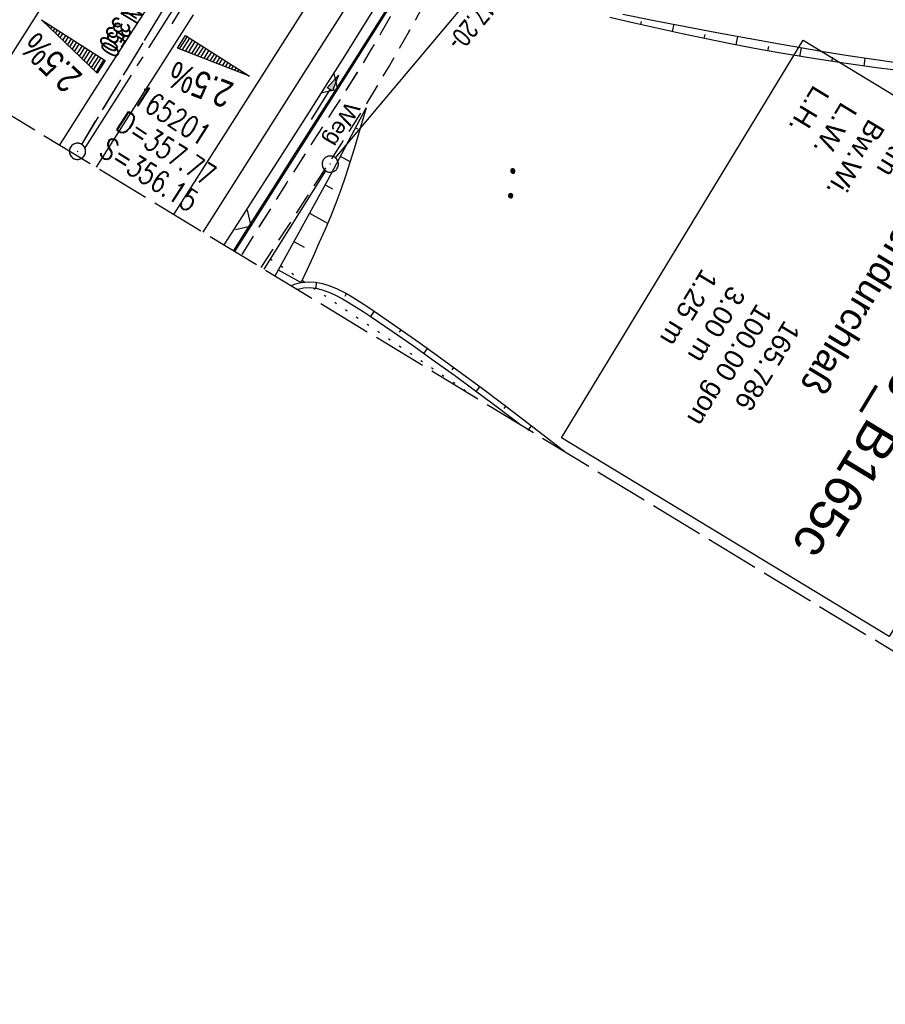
# Model space of a CAD drawing. Extents: x 509601 to 510326, y 459976 to 460916.
# Tile 6 of 39: x 509712 to 509792, y 459976 to 460068. Entities that reach past the tile are written whole.
import ezdxf

# ---------------------------------------------------------------- set-up
doc = ezdxf.new("R2010")
doc.units = 0
doc.header["$LTSCALE"] = 10
doc.header["$MEASUREMENT"] = 0
for name, pattern in [('ACHSE', [5.5, 4, -0.5, 0.5, -0.5]), ('AUSGEZOGEN', [0]), ('LT00', [0]), ('LT11', [0.3, 0.2, -0.1]), ('LT12', [0.4, 0.3, -0.1]), ('LT14', [0.6, 0.5, -0.1]), ('PUNKTX2_STR', [0.6, 0.1, -0.5]), ('STRICHLINIE2', [0.375, 0.25, -0.125])]:
    doc.linetypes.add(name, pattern=pattern)
doc.layers.get('0').update_dxf_attribs({"linetype": 'LT00'})
for name, color, linetype in [('--EK_FBR', 1, 'LT00'), ('--EK_Halt-Pfeil', 4, 'LT00'), ('--EK_Haltung', 7, 'STRICHLINIE2'), ('--EK_Haltung-Text', 140, 'LT00'), ('--EK_Schacht-Text', 5, 'LT00'), ('--EL_DFK_AB_L', 21, 'LT00'), ('--EL_DFK_AB_P', 7, 'LT00'), ('--EL_Haltung', 182, 'STRICHLINIE2'), ('--EL_Haltung-Text', 182, 'LT00'), ('--WASSER_GRENZE', 180, 'PUNKTX2_STR'), ('-AX-093', 35, 'ACHSE'), ('-QUE-20O', 11, 'LT00'), ('-QUE-20W', 11, 'LT00'), ('ABSTAND', 8, 'LT00'), ('BW_TEXT_B', 20, 'AUSGEZOGEN'), ('DFK_AB_L', 21, 'LT00'), ('DFK_AB_P', 7, 'LT00'), ('DFK_NUTZUNG', 250, 'LT00'), ('DL', 182, 'LT12'), ('FELDWEG_TEXT', 250, 'Continuous'), ('PFEIL', 140, 'AUSGEZOGEN'), ('V109_AFBR_BAB', 250, 'LT00'), ('V109_BOESCH', 250, 'LT00'), ('V109_BOSCHUNG', 250, 'LT00'), ('V109_FELDWEG', 250, 'LT11'), ('V109_GRABEN', 250, 'LT00'), ('V109_KA_PRUF', 182, 'LT00'), ('V109_LD_MARK', 250, 'LT00'), ('V109_ZAUN', 40, 'LT00'), ('V110_AFBR_BAB', 250, 'LT00'), ('V110_BOESCH', 250, 'LT00'), ('V110_BOSCHUNG', 250, 'LT00'), ('V110_FELDWEG', 250, 'LT11'), ('V110_GRABEN', 250, 'LT00'), ('V110_KA_PRUF', 182, 'LT00'), ('V110_LD_MARK', 250, 'LT00'), ('V110_ZAUN', 40, 'LT00')]:
    doc.layers.add(name, color=color, linetype=linetype)
doc.layers.add('-BLATT_109-RAND', color=7, linetype='LT14', plot=False)
doc.styles.add('Beschrift', font='ARIAL.TTF')
doc.styles.add('Haltungsbeschriftung', font='ARIAL.TTF', dxfattribs={"width": 0.75})
doc.styles.add('schachtbeschriftung', font='romans.shx', dxfattribs={"width": 0.75, "height": 2})
doc.styles.get("Standard").update_dxf_attribs({"font": 'ARIAL.TTF'})

# ---------------------------------------------------------------- blocks, each defined once
blk = doc.blocks.new('SYMB0003')
at = {"color": 0, "linetype": 'ByBlock'}
for p, q in [((-0.015712, 0), (0.010166, 0.012015)), ((0, -0.021257), (-0.015712, 0)), ((0.010166, 0.012015), (0, -0.021257))]:
    blk.add_line(p, q, dxfattribs=at)
for points in [[(-0.031395, 0.499013), (-0.093691, 0.491144), (-0.154509, 0.475528), (-0.21289, 0.452414), (-0.267913, 0.422164), (-0.318712, 0.385257), (-0.364484, 0.342274), (-0.404509, 0.293893), (-0.438154, 0.240877), (-0.464888, 0.184062), (-0.484292, 0.124345), (-0.496058, 0.062667), (-0.5, 0)], [(-0.5, 0), (-0.496058, -0.062667), (-0.484292, -0.124345), (-0.464888, -0.184062), (-0.438154, -0.240877), (-0.404509, -0.293893), (-0.364485, -0.342274), (-0.318712, -0.385257), (-0.267914, -0.422164), (-0.21289, -0.452414), (-0.154509, -0.475529), (-0.093691, -0.491144), (-0.031395, -0.499014), (0.031395, -0.499014)], [(0.5, 0), (0.496057, 0.062667), (0.484292, 0.124345), (0.464888, 0.184062), (0.438153, 0.240877), (0.404509, 0.293893), (0.364484, 0.342274), (0.318712, 0.385257), (0.267913, 0.422164), (0.21289, 0.452414), (0.154509, 0.475528), (0.093691, 0.491144), (0.031395, 0.499013), (-0.031395, 0.499013)], [(0.031395, -0.499014), (0.093691, -0.491144), (0.154509, -0.475529), (0.21289, -0.452414), (0.267914, -0.422164), (0.318712, -0.385257), (0.364485, -0.342274), (0.404509, -0.293893), (0.438154, -0.240877), (0.464889, -0.184062), (0.484292, -0.124345), (0.496058, -0.062667), (0.5, 0)]]:
    blk.add_lwpolyline(points, dxfattribs=at)
blk = doc.blocks.new('SYMB7112')
at = {"color": 0, "linetype": 'ByBlock'}
for p, q in [((-0.13, 0.012919), (-0.13, -0.012919)), ((-0.125, -0.017105), (-0.125, 0.017105)), ((-0.12, 0.019164), (-0.12, -0.019164)), ((-0.115, -0.019796), (-0.115, 0.019796)), ((-0.11, 0.019164), (-0.11, -0.019164)), ((-0.105, -0.017105), (-0.105, 0.017105)), ((-0.1, 0.012919), (-0.1, -0.012919)), ((-0.095, -0.000126), (-0.095, 0.000146)), ((0.1, 0.012919), (0.1, -0.012919)), ((0.105, -0.017105), (0.105, 0.017105)), ((0.11, 0.019164), (0.11, -0.019164)), ((0.115, -0.019796), (0.115, 0.019796)), ((0.12, 0.019164), (0.12, -0.019164)), ((0.125, -0.017105), (0.125, 0.017105)), ((0.13, 0.012919), (0.13, -0.012919)), ((0.135, -0.000126), (0.135, 0.000146))]:
    blk.add_line(p, q, dxfattribs=at)
for points in [[(-0.095, 0), (-0.096981, 0.008678), (-0.10253, 0.015637), (-0.11055, 0.019499), (-0.11945, 0.019499), (-0.12747, 0.015637), (-0.133019, 0.008678), (-0.135, 0)], [(-0.135, 0), (-0.133019, -0.008678), (-0.12747, -0.015637), (-0.11945, -0.019499), (-0.11055, -0.019499), (-0.10253, -0.015637), (-0.096981, -0.008678), (-0.095, 0)], [(0.135, 0), (0.133019, 0.008678), (0.12747, 0.015637), (0.11945, 0.019499), (0.11055, 0.019499), (0.10253, 0.015637), (0.096981, 0.008678), (0.095, 0)], [(0.095, 0), (0.096981, -0.008678), (0.10253, -0.015637), (0.11055, -0.019499), (0.11945, -0.019499), (0.12747, -0.015637), (0.133019, -0.008678), (0.135, 0)]]:
    blk.add_lwpolyline(points, dxfattribs=at)
blk = doc.blocks.new('Pfreil3')
at = {"layer": 'PFEIL'}
blk.add_hatch(color=256, dxfattribs=at).paths.add_polyline_path([(-1.549, 0.273), (-1.549, -0.273), (0, 0)])
for p, q in [((-1.549, 0), (-4.831, 0)), ((-1.549, -0.273), (-1.549, 0.273)), ((-1.549, 0.273), (0, 0)), ((0, 0), (-1.549, -0.273))]:
    blk.add_line(p, q, dxfattribs=at)
blk = doc.blocks.new('SYMB0011')
at = {"color": 0, "linetype": 'ByBlock'}
for p, q in [((0.5, 0), (-0.5, 0)), ((0, 0.5), (0, -0.5))]:
    blk.add_line(p, q, dxfattribs=at)
blk = doc.blocks.new('SYMB0024')
at = {"color": 0, "linetype": 'ByBlock'}
for p, q in [((-0.5, 0.5), (0, 0)), ((0, 0), (0.5, 0.5))]:
    blk.add_line(p, q, dxfattribs=at)
blk = doc.blocks.new('SYMB0070')
at = {"color": 0, "linetype": 'ByBlock'}
for p, q in [((-0.5, 0), (0.2, 0)), ((0.5, 0), (0.2, 0.1)), ((0.2, 0.1), (0.2, 0)), ((0.468, 0), (0.21, 0.086)), ((0.21, 0.086), (0.21, -0.086)), ((0.21, -0.086), (0.468, 0)), ((0.22, -0.072), (0.437, 0)), ((0.23, -0.058), (0.405, 0)), ((0.24, -0.045), (0.374, 0)), ((0.342, 0), (0.25, 0.031)), ((0.25, 0.031), (0.25, -0.031)), ((0.25, -0.031), (0.342, 0)), ((0.26, -0.017), (0.31, 0)), ((0.27, -0.003), (0.279, 0))]:
    blk.add_line(p, q, dxfattribs=at)
for points in [[(0.2, 0), (0.2, -0.1), (0.5, 0)], [(0.437, 0), (0.22, 0.072), (0.22, -0.072)], [(0.405, 0), (0.23, 0.058), (0.23, -0.058)], [(0.374, 0), (0.24, 0.045), (0.24, -0.045)], [(0.31, 0), (0.26, 0.017), (0.26, -0.017)], [(0.279, 0), (0.27, 0.003), (0.27, -0.003)]]:
    blk.add_lwpolyline(points, dxfattribs=at)

msp = doc.modelspace()

# ---------------------------------------------------------------- linework, layer by layer
at = {"layer": '--EK_FBR'}
msp.add_line((509737.856, 460062.627), (509728.535, 460047.939), dxfattribs=at)
for points in [[(509850.935, 460240.657), (509838.386, 460220.89), (509824.978, 460199.737), (509813.847, 460182.199), (509801.449, 460162.611), (509788.774, 460142.663), (509775.887, 460122.371), (509770.61, 460114.119), (509765.791, 460106.519), (509762.095, 460100.744), (509750.657, 460082.677), (509737.856, 460062.627)], [(509790.672, 460145.65), (509788.774, 460142.663), (509775.887, 460122.371), (509770.61, 460114.119), (509765.791, 460106.519), (509762.095, 460100.744), (509750.657, 460082.677), (509737.856, 460062.627)], [(509737.856, 460062.627), (509728.535, 460047.939)]]:
    msp.add_lwpolyline(points, dxfattribs=at)
at = {"layer": '--EK_FBR', "color": 2}
for points in [[(509724.218, 460070.024), (509722.072, 460066.68), (509719.927, 460063.334), (509717.786, 460059.987), (509715.649, 460056.637), (509715.249, 460056.008)], [(509724.218, 460070.024), (509722.072, 460066.68), (509719.927, 460063.334), (509717.786, 460059.987), (509715.649, 460056.637), (509715.249, 460056.008)], [(509727.615, 460068.041), (509724.385, 460062.968), (509721.155, 460057.895), (509718.64, 460053.948)], [(509727.615, 460068.041), (509724.385, 460062.968), (509721.155, 460057.895), (509718.64, 460053.948)]]:
    msp.add_lwpolyline(points, dxfattribs=at)
at = {"layer": '--EK_Haltung'}
msp.add_line((509717.308, 460056.052), (509735.189, 460085.573), dxfattribs=at)
at = {"layer": '--EL_DFK_AB_L'}
msp.add_line((509734.196, 460044.501), (509739.921, 460053.595), dxfattribs=at)
at = {"layer": '--EL_Haltung'}
msp.add_line((509717.308, 460056.052), (509735.189, 460085.573), dxfattribs=at)
at = {"layer": '--WASSER_GRENZE', "ltscale": 0.2}
msp.add_line((509734.77, 460045.46), (509753.962, 460032.498), dxfattribs=at)
at = {"layer": '-AX-093', "ltscale": 0.2}
msp.add_lwpolyline([(509989.923, 460487.425), (509976.585, 460465.943), (509963.225, 460444.475), (509949.842, 460423.021), (509936.44, 460401.58), (509923.018, 460380.151), (509909.577, 460358.733), (509896.119, 460337.326), (509882.646, 460315.93), (509869.157, 460294.542), (509855.655, 460273.164), (509842.14, 460251.793), (509828.613, 460230.43), (509815.077, 460209.073), (509801.53, 460187.722), (509787.976, 460166.376), (509774.415, 460145.035), (509760.847, 460123.697), (509747.275, 460102.363), (509733.7, 460081.031), (509717.067, 460054.904)], dxfattribs=at)
at = {"layer": '-QUE-20O'}
for p, q in [((509727.065, 460066.059), (509726.33, 460064.905)), ((509726.616, 460064.795), (509727.318, 460065.898)), ((509727.571, 460065.736), (509726.901, 460064.684)), ((509727.186, 460064.574), (509727.824, 460065.576)), ((509728.077, 460065.414), (509727.472, 460064.464)), ((509727.757, 460064.353), (509728.33, 460065.253)), ((509728.583, 460065.093), (509728.042, 460064.243)), ((509728.328, 460064.132), (509728.836, 460064.931)), ((509729.089, 460064.77), (509728.613, 460064.021)), ((509728.898, 460063.911), (509729.342, 460064.609)), ((509729.596, 460064.448), (509729.183, 460063.801)), ((509729.469, 460063.69), (509729.849, 460064.287)), ((509730.102, 460064.126), (509729.754, 460063.579)), ((509730.04, 460063.469), (509730.355, 460063.964)), ((509730.608, 460063.804), (509730.325, 460063.359)), ((509730.61, 460063.248), (509730.861, 460063.642)), ((509731.114, 460063.481), (509730.896, 460063.138)), ((509731.181, 460063.027), (509731.367, 460063.32)), ((509731.62, 460063.159), (509731.466, 460062.917)), ((509731.751, 460062.806), (509731.873, 460062.998)), ((509732.126, 460062.837), (509732.037, 460062.696)), ((509732.322, 460062.585), (509732.379, 460062.675)), ((509732.632, 460062.515), (509732.607, 460062.474))]:
    msp.add_line(p, q, dxfattribs=at)
msp.add_lwpolyline([(509726.178, 460064.964), (509726.93, 460066.145), (509732.835, 460062.386), (509726.178, 460064.964)], dxfattribs=at)
at = {"layer": '-QUE-20W'}
for p, q in [((509713.806, 460067.452), (509713.779, 460067.409)), ((509714, 460067.197), (509714.06, 460067.291)), ((509714.313, 460067.13), (509714.221, 460066.985)), ((509714.442, 460066.774), (509714.566, 460066.968)), ((509714.819, 460066.807), (509714.662, 460066.562)), ((509714.883, 460066.35), (509715.072, 460066.646)), ((509715.325, 460066.485), (509715.104, 460066.138)), ((509715.325, 460065.926), (509715.578, 460066.324)), ((509715.831, 460066.163), (509715.545, 460065.715)), ((509715.767, 460065.503), (509716.084, 460066.002)), ((509716.337, 460065.841), (509715.987, 460065.292)), ((509716.209, 460065.079), (509716.59, 460065.679)), ((509716.843, 460065.519), (509716.429, 460064.869)), ((509716.65, 460064.656), (509717.096, 460065.357)), ((509717.349, 460065.196), (509716.871, 460064.445)), ((509717.092, 460064.233), (509717.602, 460065.035)), ((509717.856, 460064.874), (509717.312, 460064.021)), ((509717.533, 460063.809), (509718.109, 460064.713)), ((509718.362, 460064.552), (509717.754, 460063.598)), ((509717.975, 460063.386), (509718.615, 460064.391)), ((509718.868, 460064.23), (509718.196, 460063.175)), ((509718.417, 460062.962), (509719.121, 460064.068)), ((509719.374, 460063.908), (509718.637, 460062.751))]:
    msp.add_line(p, q, dxfattribs=at)
msp.add_lwpolyline([(509718.742, 460062.65), (509713.589, 460067.59), (509719.494, 460063.831), (509718.742, 460062.65)], dxfattribs=at)
at = {"layer": 'DFK_AB_L'}
for p, q in [((509740.803, 460054.804), (509770.208, 460089.785)), ((509734.196, 460044.501), (509739.921, 460053.595))]:
    msp.add_line(p, q, dxfattribs=at)
at = {"layer": 'DL'}
msp.add_line((509717.308, 460056.052), (509735.189, 460085.573), dxfattribs=at)
at = {"layer": 'V109_AFBR_BAB'}
msp.add_line((509737.856, 460062.627), (509728.535, 460047.939), dxfattribs=at)
msp.add_lwpolyline([(509850.935, 460240.657), (509838.386, 460220.89), (509824.978, 460199.737), (509813.847, 460182.199), (509801.449, 460162.611), (509788.774, 460142.663), (509775.887, 460122.371), (509770.61, 460114.119), (509765.791, 460106.519), (509762.095, 460100.744), (509750.657, 460082.677), (509737.856, 460062.627)], dxfattribs=at)
at = {"layer": 'V109_AFBR_BAB', "color": 0}
for points in [[(509724.218, 460070.024), (509722.072, 460066.68), (509719.927, 460063.334), (509717.786, 460059.987), (509715.649, 460056.637), (509715.249, 460056.008)], [(509727.615, 460068.041), (509724.385, 460062.968), (509721.155, 460057.895), (509718.64, 460053.948)]]:
    msp.add_lwpolyline(points, dxfattribs=at)
at = {"layer": 'V109_BOESCH'}
for points in [[(509735.207, 460043.887), (509740.085, 460052.734), (509743.641, 460059.453)], [(509743.641, 460059.453), (509743.279, 460058.176), (509742.912, 460056.901), (509742.535, 460055.629), (509742.143, 460054.363), (509741.731, 460053.104), (509741.295, 460051.854), (509740.824, 460050.602), (509740.328, 460049.36), (509739.809, 460048.126), (509739.273, 460046.898), (509738.724, 460045.675), (509738.166, 460044.456), (509737.604, 460043.238)], [(509762, 460027.617), (509761.797, 460027.774), (509759.984, 460029.171), (509758.149, 460030.575), (509756.288, 460031.987), (509754.397, 460033.406), (509752.473, 460034.831), (509750.512, 460036.262), (509748.512, 460037.699), (509746.468, 460039.14), (509744.376, 460040.586), (509743.704, 460041.043), (509743.027, 460041.489), (509742.348, 460041.911), (509741.667, 460042.299), (509740.985, 460042.64), (509740.304, 460042.923), (509739.624, 460043.136), (509738.946, 460043.267), (509738.273, 460043.305), (509737.604, 460043.238), (509736.97, 460043.068), (509736.726, 460042.965)], [(509737.276, 460042.631), (509737.33, 460042.655), (509737.856, 460042.776), (509738.408, 460042.797), (509738.982, 460042.728), (509739.575, 460042.579), (509740.184, 460042.36), (509740.807, 460042.081), (509741.438, 460041.753), (509742.077, 460041.385), (509742.719, 460040.987), (509743.361, 460040.571), (509744, 460040.145), (509746.042, 460038.761), (509748.024, 460037.388), (509749.95, 460036.025), (509751.825, 460034.672), (509753.651, 460033.33), (509755.434, 460031.998), (509757.177, 460030.677), (509757.993, 460030.05)]]:
    msp.add_lwpolyline(points, dxfattribs=at)
at = {"layer": 'V109_BOSCHUNG'}
for p, q in [((509769.068, 460067.146), (509769.136, 460067.447)), ((509771.999, 460066.497), (509772.146, 460067.177)), ((509774.936, 460065.869), (509775.013, 460066.241)), ((509777.881, 460065.271), (509778.035, 460066.061)), ((509780.836, 460064.71), (509780.907, 460065.117)), ((509783.796, 460064.195), (509783.926, 460065.004)), ((509786.765, 460063.728), (509786.822, 460064.12)), ((509789.74, 460063.306), (509789.839, 460064.054)), ((509742.657, 460057.595), (509742.855, 460057.491)), ((509741.256, 460054.946), (509742.173, 460054.455)), ((509739.848, 460052.305), (509740.52, 460051.939)), ((509738.402, 460049.681), (509740.077, 460048.758)), ((509736.954, 460047.054), (509737.912, 460046.526)), ((509735.505, 460044.427), (509737.616, 460043.264)), ((509738.999, 460043.259), (509738.971, 460042.729)), ((509741.804, 460042.224), (509741.681, 460041.955)), ((509744.366, 460040.594), (509744.053, 460040.11)), ((509746.839, 460038.88), (509746.682, 460038.654)), ((509749.29, 460037.143), (509748.982, 460036.713)), ((509751.721, 460035.383), (509751.57, 460035.175)), ((509754.137, 460033.599), (509753.834, 460033.194)), ((509756.538, 460031.798), (509756.385, 460031.597)), ((509758.927, 460029.981), (509758.666, 460029.641))]:
    msp.add_line(p, q, dxfattribs=at)
at = {"layer": 'V109_FELDWEG', "flags": 128}
for points in [[(509858.03, 460082.749), (509855.519, 460082.503), (509853.007, 460082.253), (509850.495, 460081.996), (509847.984, 460081.727), (509845.474, 460081.443), (509843.625, 460081.224), (509841.777, 460080.999), (509839.928, 460080.774), (509838.08, 460080.554), (509836.231, 460080.344), (509834.382, 460080.149), (509832.532, 460079.973), (509830.682, 460079.822), (509828.831, 460079.701), (509827.09, 460079.617), (509825.348, 460079.559), (509823.605, 460079.522), (509821.86, 460079.501), (509820.114, 460079.491), (509818.366, 460079.488), (509816.617, 460079.486), (509814.866, 460079.48), (509813.112, 460079.466), (509811.357, 460079.44), (509809.703, 460079.399), (509808.049, 460079.348), (509806.393, 460079.291), (509804.738, 460079.233), (509803.083, 460079.179), (509801.429, 460079.134), (509799.777, 460079.103), (509798.128, 460079.091), (509796.482, 460079.102), (509794.839, 460079.143), (509793.202, 460079.217), (509791.569, 460079.33), (509789.942, 460079.487), (509788.322, 460079.692), (509786.709, 460079.951), (509785.439, 460080.196), (509784.173, 460080.471), (509782.91, 460080.769), (509781.648, 460081.085), (509780.387, 460081.411), (509779.127, 460081.741), (509777.864, 460082.069), (509776.6, 460082.388), (509775.333, 460082.691), (509774.061, 460082.973), (509772.784, 460083.226), (509771.5, 460083.444), (509770.209, 460083.621), (509768.91, 460083.75), (509767.602, 460083.824), (509766.283, 460083.837), (509765.162, 460083.796), (509764.039, 460083.706), (509762.92, 460083.564), (509761.811, 460083.368), (509760.718, 460083.118), (509759.646, 460082.811), (509758.602, 460082.446), (509757.591, 460082.021), (509756.62, 460081.534), (509755.695, 460080.983), (509754.761, 460080.325), (509753.882, 460079.598), (509753.052, 460078.809), (509752.267, 460077.965), (509751.523, 460077.071), (509750.814, 460076.135), (509750.136, 460075.162), (509749.484, 460074.159), (509748.854, 460073.131), (509748.24, 460072.086), (509747.64, 460071.029), (509747.047, 460069.967), (509746.457, 460068.906), (509745.865, 460067.853), (509744.995, 460066.343), (509744.113, 460064.858), (509743.221, 460063.393), (509742.322, 460061.946), (509741.416, 460060.512), (509740.506, 460059.087), (509739.593, 460057.667), (509738.679, 460056.248), (509737.766, 460054.826), (509736.306, 460052.534), (509734.852, 460050.228), (509733.403, 460047.91), (509732.082, 460045.785)], [(509733.937, 460044.659), (509735.311, 460046.781), (509736.733, 460048.971), (509738.152, 460051.157), (509739.564, 460053.337), (509740.607, 460054.956), (509741.644, 460056.576), (509742.673, 460058.203), (509743.692, 460059.84), (509744.702, 460061.492), (509745.7, 460063.164), (509746.687, 460064.859), (509747.66, 460066.582), (509748.232, 460067.621), (509748.805, 460068.665), (509749.383, 460069.708), (509749.97, 460070.743), (509750.573, 460071.765), (509751.196, 460072.766), (509751.843, 460073.741), (509752.521, 460074.683), (509753.234, 460075.585), (509753.987, 460076.443), (509754.786, 460077.248), (509755.634, 460077.995), (509756.538, 460078.677), (509757.501, 460079.29), (509758.516, 460079.833), (509759.576, 460080.308), (509760.674, 460080.714), (509761.802, 460081.053), (509762.953, 460081.327), (509764.118, 460081.536), (509765.291, 460081.681), (509766.463, 460081.763), (509767.754, 460081.784), (509769.035, 460081.735), (509770.309, 460081.626), (509771.576, 460081.462), (509772.837, 460081.251), (509774.092, 460080.999), (509775.343, 460080.716), (509776.591, 460080.406), (509777.836, 460080.078), (509779.079, 460079.738), (509780.322, 460079.394), (509781.565, 460079.053), (509782.808, 460078.722), (509784.054, 460078.408), (509785.302, 460078.118), (509786.554, 460077.86), (509788.148, 460077.585), (509789.749, 460077.368), (509791.356, 460077.202), (509792.968, 460077.082), (509794.585, 460077.004), (509796.207, 460076.963), (509797.832, 460076.953), (509799.46, 460076.969), (509801.09, 460077.005), (509802.722, 460077.058), (509804.355, 460077.121), (509805.988, 460077.191), (509807.622, 460077.26), (509809.254, 460077.325), (509810.885, 460077.38), (509812.755, 460077.427), (509814.622, 460077.458), (509816.488, 460077.478), (509818.351, 460077.492), (509820.212, 460077.504), (509822.073, 460077.518), (509823.932, 460077.538), (509825.79, 460077.569), (509827.648, 460077.616), (509829.505, 460077.682), (509831.527, 460077.779), (509833.548, 460077.902), (509835.569, 460078.045), (509837.59, 460078.206), (509839.61, 460078.38), (509841.63, 460078.565), (509843.65, 460078.755), (509845.669, 460078.949), (509850.015, 460079.363), (509854.359, 460079.773), (509858.701, 460080.182)]]:
    msp.add_lwpolyline(points, dxfattribs=at)
at = {"layer": 'V109_GRABEN'}
for points in [[(509730.498, 460046.747), (509730.949, 460047.456), (509732.438, 460049.781), (509733.93, 460052.104), (509735.424, 460054.427), (509736.915, 460056.751), (509738.403, 460059.077), (509739.883, 460061.408), (509741.663, 460064.236), (509743.43, 460067.072), (509745.188, 460069.914)], [(509745.707, 460068.858), (509743.208, 460064.905), (509740.704, 460060.955), (509738.802, 460057.96), (509736.898, 460054.967), (509734.996, 460051.972), (509733.096, 460048.976), (509731.357, 460046.225)], [(509793.911, 460062.785), (509790.883, 460063.155), (509787.862, 460063.567), (509784.849, 460064.024), (509781.844, 460064.529), (509779.601, 460064.938), (509777.363, 460065.373), (509775.127, 460065.829), (509772.895, 460066.302), (509770.665, 460066.79), (509768.436, 460067.288), (509766.209, 460067.794)], [(509767.388, 460068.105), (509770.288, 460067.537), (509773.19, 460066.975), (509776.095, 460066.423), (509779.003, 460065.882), (509781.914, 460065.356), (509784.028, 460064.987), (509786.144, 460064.631), (509788.263, 460064.292), (509790.384, 460063.974), (509792.509, 460063.682)]]:
    msp.add_lwpolyline(points, dxfattribs=at)
at = {"layer": 'V109_LD_MARK'}
for points in [[(509725.844, 460049.574), (509728.672, 460054.019), (509735.084, 460064.092), (509741.498, 460074.164), (509747.914, 460084.235), (509754.33, 460094.306), (509760.746, 460104.376), (509767.161, 460114.448), (509773.575, 460124.519), (509779.988, 460134.593), (509786.398, 460144.667), (509797.226, 460161.7), (509808.046, 460178.738), (509818.858, 460195.78), (509829.663, 460212.828), (509840.46, 460229.88), (509851.251, 460246.936)], [(509713.468, 460068.583), (509709.928, 460062.996)]]:
    msp.add_lwpolyline(points, dxfattribs=at)
at = {"layer": 'V109_ZAUN'}
for p, q in [((509741.013, 460061.18), (509749.038, 460073.853)), ((509732.988, 460048.508), (509741.013, 460061.18)), ((509731.492, 460046.144), (509732.988, 460048.508))]:
    msp.add_line(p, q, dxfattribs=at)
at = {"layer": 'V110_AFBR_BAB'}
for points in [[(509790.672, 460145.65), (509788.774, 460142.663), (509775.887, 460122.371), (509770.61, 460114.119), (509765.791, 460106.519), (509762.095, 460100.744), (509750.657, 460082.677), (509737.856, 460062.627)], [(509737.856, 460062.627), (509728.535, 460047.939)]]:
    msp.add_lwpolyline(points, dxfattribs=at)
at = {"layer": 'V110_AFBR_BAB', "color": 0}
for points in [[(509724.218, 460070.024), (509722.072, 460066.68), (509719.927, 460063.334), (509717.786, 460059.987), (509715.649, 460056.637), (509715.249, 460056.008)], [(509727.615, 460068.041), (509724.385, 460062.968), (509721.155, 460057.895), (509718.64, 460053.948)]]:
    msp.add_lwpolyline(points, dxfattribs=at)
at = {"layer": 'V110_BOESCH'}
for points in [[(509735.208, 460043.887), (509740.085, 460052.734), (509743.641, 460059.454)], [(509743.641, 460059.454), (509743.279, 460058.176), (509742.912, 460056.901), (509742.535, 460055.629), (509742.143, 460054.363), (509741.732, 460053.104), (509741.295, 460051.854), (509740.824, 460050.602), (509740.328, 460049.36), (509739.809, 460048.126), (509739.273, 460046.898), (509738.724, 460045.675), (509738.166, 460044.456), (509737.604, 460043.238)], [(509762, 460027.616), (509761.797, 460027.774), (509759.984, 460029.171), (509758.149, 460030.575), (509756.288, 460031.987), (509754.397, 460033.406), (509752.473, 460034.831), (509750.512, 460036.262), (509748.512, 460037.699), (509746.468, 460039.14), (509744.376, 460040.586), (509743.704, 460041.043), (509743.028, 460041.489), (509742.348, 460041.911), (509741.667, 460042.299), (509740.985, 460042.64), (509740.304, 460042.923), (509739.624, 460043.136), (509738.946, 460043.267), (509738.273, 460043.305), (509737.604, 460043.238), (509736.97, 460043.068), (509736.726, 460042.965)], [(509737.276, 460042.631), (509737.33, 460042.655), (509737.856, 460042.776), (509738.408, 460042.797), (509738.982, 460042.728), (509739.575, 460042.579), (509740.184, 460042.36), (509740.807, 460042.081), (509741.438, 460041.753), (509742.077, 460041.385), (509742.719, 460040.987), (509743.361, 460040.571), (509744, 460040.145), (509746.042, 460038.761), (509748.024, 460037.388), (509749.95, 460036.025), (509751.825, 460034.672), (509753.651, 460033.33), (509755.434, 460031.998), (509757.177, 460030.677), (509757.993, 460030.05)]]:
    msp.add_lwpolyline(points, dxfattribs=at)
at = {"layer": 'V110_BOSCHUNG'}
for p, q in [((509769.068, 460067.146), (509769.136, 460067.447)), ((509771.999, 460066.497), (509772.146, 460067.177)), ((509774.936, 460065.869), (509775.013, 460066.241)), ((509777.881, 460065.271), (509778.035, 460066.061)), ((509780.836, 460064.71), (509780.907, 460065.117)), ((509783.796, 460064.195), (509783.926, 460065.004)), ((509786.765, 460063.728), (509786.822, 460064.12)), ((509789.74, 460063.306), (509789.839, 460064.054)), ((509742.657, 460057.595), (509742.855, 460057.491)), ((509741.256, 460054.946), (509742.173, 460054.455)), ((509739.848, 460052.305), (509740.52, 460051.939)), ((509738.402, 460049.681), (509740.077, 460048.758)), ((509736.954, 460047.054), (509737.912, 460046.526)), ((509735.505, 460044.427), (509737.616, 460043.264)), ((509738.999, 460043.259), (509738.971, 460042.729)), ((509741.804, 460042.224), (509741.681, 460041.955)), ((509744.366, 460040.594), (509744.053, 460040.11)), ((509746.839, 460038.88), (509746.682, 460038.654)), ((509749.29, 460037.143), (509748.982, 460036.713)), ((509751.721, 460035.383), (509751.57, 460035.175)), ((509754.137, 460033.599), (509753.834, 460033.194)), ((509756.538, 460031.798), (509756.385, 460031.597)), ((509758.927, 460029.981), (509758.614, 460029.574))]:
    msp.add_line(p, q, dxfattribs=at)
at = {"layer": 'V110_FELDWEG', "flags": 128}
for points in [[(509858.031, 460082.749), (509855.519, 460082.503), (509853.007, 460082.253), (509850.495, 460081.996), (509847.984, 460081.727), (509845.474, 460081.443), (509843.625, 460081.224), (509841.777, 460080.999), (509839.928, 460080.774), (509838.08, 460080.554), (509836.231, 460080.344), (509834.382, 460080.149), (509832.532, 460079.973), (509830.682, 460079.822), (509828.831, 460079.701), (509827.09, 460079.617), (509825.348, 460079.559), (509823.605, 460079.522), (509821.86, 460079.501), (509820.114, 460079.491), (509818.366, 460079.488), (509816.617, 460079.486), (509814.866, 460079.48), (509813.112, 460079.466), (509811.357, 460079.439), (509809.703, 460079.399), (509808.049, 460079.348), (509806.393, 460079.291), (509804.738, 460079.233), (509803.083, 460079.179), (509801.429, 460079.134), (509799.777, 460079.103), (509798.128, 460079.091), (509796.482, 460079.102), (509794.84, 460079.143), (509793.202, 460079.217), (509791.569, 460079.33), (509789.942, 460079.487), (509788.322, 460079.692), (509786.709, 460079.951), (509785.439, 460080.196), (509784.173, 460080.471), (509782.91, 460080.769), (509781.648, 460081.085), (509780.387, 460081.411), (509779.127, 460081.741), (509777.864, 460082.069), (509776.6, 460082.388), (509775.333, 460082.691), (509774.061, 460082.973), (509772.784, 460083.226), (509771.5, 460083.444), (509770.209, 460083.621), (509768.91, 460083.75), (509767.602, 460083.824), (509766.283, 460083.837), (509765.162, 460083.796), (509764.039, 460083.706), (509762.92, 460083.564), (509761.811, 460083.368), (509760.718, 460083.118), (509759.646, 460082.811), (509758.602, 460082.446), (509757.591, 460082.021), (509756.62, 460081.534), (509755.695, 460080.983), (509754.762, 460080.325), (509753.882, 460079.598), (509753.052, 460078.809), (509752.267, 460077.965), (509751.523, 460077.071), (509750.814, 460076.135), (509750.136, 460075.162), (509749.484, 460074.159), (509748.854, 460073.131), (509748.241, 460072.086), (509747.64, 460071.029), (509747.047, 460069.967), (509746.457, 460068.906), (509745.865, 460067.853), (509744.995, 460066.343), (509744.113, 460064.858), (509743.221, 460063.393), (509742.322, 460061.946), (509741.416, 460060.512), (509740.506, 460059.087), (509739.593, 460057.667), (509738.679, 460056.248), (509737.766, 460054.826), (509736.306, 460052.534), (509734.852, 460050.228), (509733.403, 460047.91), (509732.082, 460045.785)], [(509733.937, 460044.659), (509735.311, 460046.781), (509736.733, 460048.971), (509738.152, 460051.157), (509739.564, 460053.337), (509740.608, 460054.956), (509741.644, 460056.576), (509742.673, 460058.203), (509743.692, 460059.84), (509744.702, 460061.492), (509745.7, 460063.164), (509746.687, 460064.859), (509747.66, 460066.582), (509748.232, 460067.621), (509748.805, 460068.665), (509749.383, 460069.708), (509749.97, 460070.743), (509750.573, 460071.765), (509751.196, 460072.766), (509751.844, 460073.741), (509752.521, 460074.683), (509753.234, 460075.585), (509753.987, 460076.443), (509754.786, 460077.248), (509755.634, 460077.995), (509756.538, 460078.677), (509757.501, 460079.29), (509758.516, 460079.833), (509759.576, 460080.308), (509760.674, 460080.714), (509761.803, 460081.053), (509762.953, 460081.327), (509764.118, 460081.536), (509765.291, 460081.681), (509766.463, 460081.763), (509767.754, 460081.784), (509769.035, 460081.735), (509770.309, 460081.626), (509771.576, 460081.462), (509772.837, 460081.251), (509774.092, 460080.999), (509775.343, 460080.716), (509776.591, 460080.406), (509777.836, 460080.078), (509779.079, 460079.738), (509780.322, 460079.394), (509781.565, 460079.053), (509782.808, 460078.722), (509784.054, 460078.408), (509785.302, 460078.118), (509786.554, 460077.86), (509788.148, 460077.585), (509789.749, 460077.368), (509791.356, 460077.202), (509792.968, 460077.082), (509794.585, 460077.004), (509796.207, 460076.963), (509797.832, 460076.953), (509799.46, 460076.968), (509801.09, 460077.005), (509802.722, 460077.058), (509804.355, 460077.121), (509805.988, 460077.19), (509807.622, 460077.26), (509809.254, 460077.325), (509810.885, 460077.38), (509812.755, 460077.427), (509814.622, 460077.458), (509816.488, 460077.478), (509818.351, 460077.492), (509820.213, 460077.504), (509822.073, 460077.518), (509823.932, 460077.538), (509825.79, 460077.569), (509827.648, 460077.616), (509829.505, 460077.682), (509831.527, 460077.779), (509833.548, 460077.902), (509835.569, 460078.045), (509837.59, 460078.206), (509839.61, 460078.38), (509841.631, 460078.565), (509843.65, 460078.755), (509845.669, 460078.949), (509850.015, 460079.363), (509854.359, 460079.773), (509858.701, 460080.182)]]:
    msp.add_lwpolyline(points, dxfattribs=at)
at = {"layer": 'V110_GRABEN'}
for points in [[(509730.498, 460046.747), (509730.949, 460047.456), (509732.438, 460049.781), (509733.93, 460052.104), (509735.424, 460054.427), (509736.915, 460056.751), (509738.403, 460059.077), (509739.883, 460061.408), (509741.663, 460064.236), (509743.43, 460067.072), (509745.188, 460069.914)], [(509745.707, 460068.858), (509743.208, 460064.905), (509740.704, 460060.955), (509738.802, 460057.96), (509736.898, 460054.967), (509734.996, 460051.972), (509733.096, 460048.976), (509731.357, 460046.225)], [(509793.912, 460062.785), (509790.883, 460063.155), (509787.862, 460063.567), (509784.849, 460064.024), (509781.844, 460064.529), (509779.601, 460064.938), (509777.363, 460065.373), (509775.127, 460065.829), (509772.895, 460066.302), (509770.665, 460066.79), (509768.436, 460067.288), (509766.209, 460067.794)], [(509767.388, 460068.105), (509770.289, 460067.537), (509773.19, 460066.975), (509776.095, 460066.423), (509779.003, 460065.882), (509781.915, 460065.356), (509784.028, 460064.987), (509786.144, 460064.631), (509788.263, 460064.292), (509790.384, 460063.974), (509792.509, 460063.682)]]:
    msp.add_lwpolyline(points, dxfattribs=at)
at = {"layer": 'V110_LD_MARK'}
for points in [[(509770.229, 460157.173), (509767.693, 460153.199), (509761.999, 460144.294), (509756.296, 460135.395), (509752.723, 460129.83), (509749.148, 460124.266), (509745.572, 460118.704), (509741.994, 460113.141), (509738.417, 460107.579), (509734.842, 460102.016), (509731.268, 460096.451), (509727.698, 460090.885), (509724.132, 460085.315), (509720.571, 460079.742), (509717.016, 460074.165), (509713.468, 460068.583), (509709.928, 460062.996), (509708.214, 460060.28)], [(509725.844, 460049.574), (509728.672, 460054.019), (509735.084, 460064.092), (509741.498, 460074.164), (509747.914, 460084.235), (509754.33, 460094.306), (509760.746, 460104.377), (509767.161, 460114.448), (509773.575, 460124.519), (509779.988, 460134.592), (509786.398, 460144.667), (509787.986, 460147.165)]]:
    msp.add_lwpolyline(points, dxfattribs=at)
at = {"layer": 'V110_ZAUN'}
for p, q in [((509741.013, 460061.18), (509749.038, 460073.853)), ((509732.988, 460048.508), (509741.013, 460061.18)), ((509731.492, 460046.144), (509732.988, 460048.508))]:
    msp.add_line(p, q, dxfattribs=at)

# ---------------------------------------------------------------- block references
at = {"layer": '--EK_Halt-Pfeil', "xscale": 4.000000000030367, "yscale": 4.000000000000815, "zscale": 4, "rotation": 59.02451787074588}
msp.add_blockref('SYMB0070', (509726.715, 460068.926), dxfattribs=at)
at = {"layer": '--EL_DFK_AB_P', "xscale": 1.500000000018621, "yscale": 1.5, "zscale": 1.5, "rotation": 264.7377099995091}
msp.add_blockref('SYMB0003', (509740.32, 460054.229), dxfattribs=at)
at = {"layer": 'DFK_AB_P', "xscale": 1.500000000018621, "yscale": 1.5, "zscale": 1.5, "rotation": 264.7377099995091}
msp.add_blockref('SYMB0003', (509740.32, 460054.229), dxfattribs=at)
at = {"layer": 'DFK_NUTZUNG', "xscale": 10.00000000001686, "yscale": 10, "zscale": 10, "rotation": 264.7377100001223}
msp.add_blockref('SYMB7112', (509757.115, 460052.447), dxfattribs=at)
at = {"layer": 'PFEIL', "rotation": 58.37725401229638}
msp.add_blockref('Pfreil3', (509741.091, 460062.465), dxfattribs=at)
at = {"layer": 'V109_FELDWEG', "xscale": 0.1000000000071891, "yscale": 0.09999999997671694, "zscale": 0.1, "rotation": 238.7303999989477}
for p in [(509747.659, 460066.582), (509737.766, 460054.826), (509739.564, 460053.337)]:
    msp.add_blockref('SYMB0011', p, dxfattribs=at)
at = {"layer": 'V109_KA_PRUF', "xscale": 1.500000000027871, "yscale": 1.5, "zscale": 1.5, "rotation": 238.730399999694}
msp.add_blockref('SYMB0003', (509716.92, 460055.411), dxfattribs=at)
at = {"layer": 'V109_ZAUN', "xscale": 2.100000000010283, "yscale": 2.099999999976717, "zscale": 2.1, "rotation": 57.65672999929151}
for p in [(509741.013, 460061.18), (509732.988, 460048.508)]:
    msp.add_blockref('SYMB0024', p, dxfattribs=at)
at = {"layer": 'V110_FELDWEG', "xscale": 0.09999999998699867, "yscale": 0.09999999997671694, "zscale": 0.1, "rotation": 240.5924999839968}
for p in [(509747.66, 460066.582), (509737.766, 460054.826), (509739.564, 460053.337)]:
    msp.add_blockref('SYMB0011', p, dxfattribs=at)
at = {"layer": 'V110_KA_PRUF', "xscale": 1.499999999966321, "yscale": 1.5, "zscale": 1.5, "rotation": 240.5925000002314}
msp.add_blockref('SYMB0003', (509716.92, 460055.411), dxfattribs=at)
at = {"layer": 'V110_ZAUN', "xscale": 2.10000000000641, "yscale": 2.099999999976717, "zscale": 2.1, "rotation": 57.65709000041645}
for p in [(509741.013, 460061.18), (509732.988, 460048.508)]:
    msp.add_blockref('SYMB0024', p, dxfattribs=at)

# ---------------------------------------------------------------- texts
at = {"layer": '--EK_Haltung-Text', "style": 'Haltungsbeschriftung', "width": 0.75}
msp.add_text('KMZR DN 350', height=1.8, rotation=239.02452, dxfattribs=at).set_placement((509725.223, 460075.381))
at = {"layer": '--EK_Schacht-Text', "style": 'schachtbeschriftung', "width": 0.75}
for s, p in [('165201', (509721.89, 460059.965)), ('D=357.77', (509720.345, 460057.534)), ('S=356.15', (509718.799, 460055.104))]:
    msp.add_text(s, height=2, rotation=-32.45722, dxfattribs=at).set_placement(p)
at = {"layer": '--EL_Haltung-Text', "style": 'Haltungsbeschriftung', "width": 0.75}
msp.add_text('KMZR DN 350', height=1.8, rotation=-122.45721, dxfattribs=at).set_placement((509725.365, 460075.728))
at = {"layer": '-QUE-20O', "style": 'Beschrift', "width": 0.75}
msp.add_text('2.5%', height=2.5, rotation=158.82821, dxfattribs=at).set_placement((509731.519, 460061.687))
at = {"layer": '-QUE-20W', "style": 'Beschrift', "width": 0.75}
msp.add_text('2.5%', height=2.5, rotation=-223.79213, dxfattribs=at).set_placement((509717.5, 460062.462))
at = {"layer": 'ABSTAND', "width": 0.75}
msp.add_text(' -47.20-', height=1.8, rotation=-130.05034, dxfattribs=at).set_placement((509755.234, 460070.631))
at = {"layer": 'FELDWEG_TEXT', "insert": (509741.463, 460060.362), "char_height": 1.5, "attachment_point": 7, "rotation": 240.16214, "style": 'Beschrift'}
msp.add_mtext('Weg', dxfattribs=at)

# ---------------------------------------------------------------- next in the draw order: texts
at = {"layer": 'BW_TEXT_B', "insert": (509810.412, 460046.256), "char_height": 2, "width": 37.55462, "attachment_point": 1, "rotation": 238.7304, "style": 'Beschrift', "bg_fill": 3, "box_fill_scale": 1.5, "bg_fill_color": 256, "bg_fill_transparency": 0}
msp.add_mtext('\\pt20;{\\Funir_o|c0;\\H1.75x;6738760\\fArial|b0|i0|c238|p34;\\H0.5714x;\\P\\ptz;\\H1.75x;BW N_93_B1\\fArial|b0|i0|c0|p34;65c\\fArial|b0|i0|c238|p34;\\W0.8;\\P\\H0.3714x;\\W1;\\P\\fArial|b0|i0|c0|p34;\\H1.924x;Plattendurchlaß\\fArial|b0|i0|c238|p34;\\W0.9;\\P\\H0.1999x;\\W1;\\P\\pt8,20;\\H3.602x;K\\fArial|b0|i0|c0|p34;m^I^I\\fArial|b0|i0|c238|p34;1\\fArial|b0|i0|c0|p34;65.786\\fArial|b0|i0|c238|p34;\\PBw.Wi\\fArial|b0|i0|c0|p34;.^I^I100.00\\fArial|b0|i0|c238|p34; gon\\PL.W.^I\\fArial|b0|i0|c0|p34;                 3.00 \\fArial|b0|i0|c238|p34;m\\P\\fArial|b0|i0|c0|p34;L.H.^I                 1.25 m}', dxfattribs=at)

# ---------------------------------------------------------------- next in the draw order: linework, layer by layer
at = {"layer": '--EL_DFK_AB_L'}
msp.add_line((509740.803, 460054.804), (509770.208, 460089.785), dxfattribs=at)
at = {"layer": '-BLATT_109-RAND'}
msp.add_lwpolyline([(510081.128, 460916.023), (509600.992, 460125.394), (509846.301, 459976.422), (510326.437, 460767.051), (510081.128, 460916.023)], dxfattribs=at)
at = {"layer": 'BW_TEXT_B'}
msp.add_lwpolyline([(509814.412, 460047.279), (509792.058, 460010.469), (509761.738, 460028.882), (509784.092, 460065.691)], close=True, dxfattribs=at)

doc.saveas('drawing.dxf')
